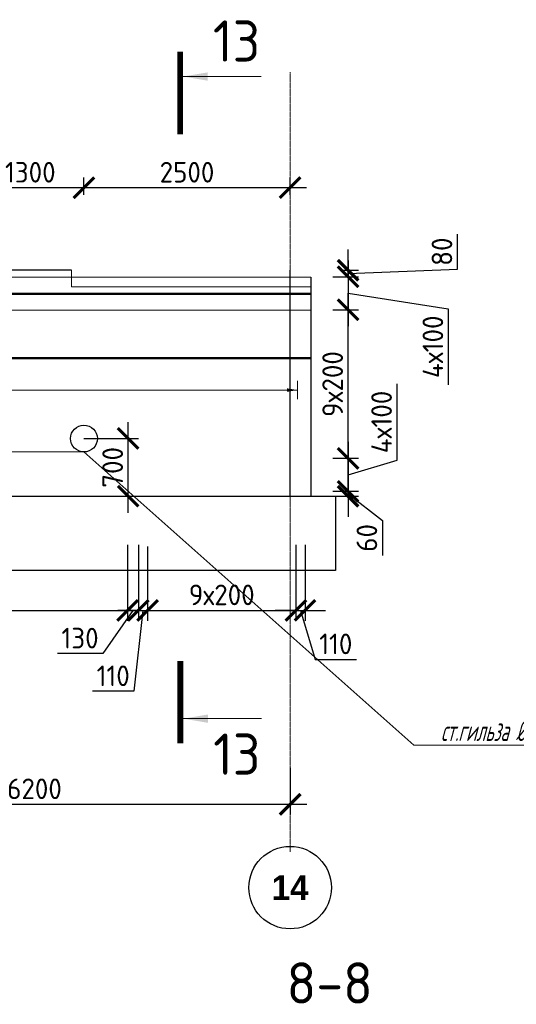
# Model space of a CAD drawing. Header units: millimetres. Extents: x 376598 to 1249954, y -318491 to -22134.
# Tile 226 of 256: x 625389 to 631411, y -49446 to -37509. Entities that reach past the tile are written whole.
import ezdxf
from ezdxf import colors
from ezdxf.entities.mleader import LeaderData, LeaderLine
from ezdxf.enums import TextEntityAlignment as Align
from ezdxf.math import Vec2, Vec3

# ---------------------------------------------------------------- set-up
doc = ezdxf.new("R2010")
doc.units = ezdxf.units.MM
doc.set_wipeout_variables(frame=1)
for name, pattern in [('______5', [1100, 800, -100, 100, -100]), ('________', [0]), ('осевая', [50.8, 31.75, -6.35, 6.35, -6.35])]:
    doc.linetypes.add(name, pattern=pattern)
for name, color, linetype, lineweight in [('Standard', 7, 'Continuous', 25), ('АрмСтер', 2, 'Continuous', 50), ('ВК_задание стр текст', 1, 'Continuous', 5), ('Оси', 40, '______5', 18), ('РАЗМЕРЫ', 1, 'Continuous', 9), ('Узлы', 7, 'Continuous', 0)]:
    doc.layers.add(name, color=color, linetype=linetype, lineweight=lineweight)
doc.layers.add('АрмСтер_атрибуты', color=2, linetype='Continuous', lineweight=0, plot=False)
doc.styles.add('Century Gothic', font='GOTHIC.TTF')
doc.styles.add('GOST-2.304_Type-B', font='GOST_Common.ttf')
doc.styles.add('MGP-CS_GOST2304', font='isocpeur.ttf')
doc.styles.get("Standard").update_dxf_attribs({"font": 'arial.ttf'})
doc.styles.add('Аннотативный', font='arial.ttf')
doc.dimstyles.new('СПДС', dxfattribs={"dimscale": 100, "dimtxt": 2.5, "dimasz": 2.5, "dimexe": 1.25, "dimexo": 0, "dimtad": 1, "dimdec": 0, "dimtxsty": 'GOST-2.304_Type-B', "dimblk": 'ARCHTICK', "dimcen": 2.5, "dimdle": 2, "dimadec": 0, "dimazin": 2, "dimtfac": 0.75, "dimtdec": 0, "dimtmove": 1, "dimatfit": 3, "dimfxl": 1, "dimtolj": 1, "dimarcsym": 1})

# ---------------------------------------------------------------- blocks, each defined once
blk = doc.blocks.new('NSY101')
at = {"color": 0, "linetype": 'ByBlock', "lineweight": -2}
blk.add_circle((0, 0), 50, dxfattribs=at)
blk = doc.blocks.new('_ArchTick')
at = {"color": 0, "linetype": 'ByBlock', "const_width": 0.15}
blk.add_lwpolyline([(-0.5, -0.5), (0.5, 0.5)], dxfattribs=at)
blk = doc.blocks.new('*D1980')
at = {"layer": 'DEFPOINTS', "color": 0, "lineweight": 0, "transparency": 16777216}
for p in [(628669, -46577), (622469, -46798), (628669, -47021)]:
    blk.add_point(p, dxfattribs=at)
at = {"layer": 'РАЗМЕРЫ', "color": 0, "lineweight": -2, "transparency": 16777216}
for p, q in [((628669, -46577), (628669, -47146)), ((622469, -46798), (622469, -47146)), ((622269, -47021), (628869, -47021))]:
    blk.add_line(p, q, dxfattribs=at)
at = {"layer": 'РАЗМЕРЫ', "color": 0, "lineweight": -2, "transparency": 16777216, "xscale": 250, "yscale": 250, "zscale": 250, "rotation": 180}
blk.add_blockref('_ArchTick', (622469, -47021), dxfattribs=at)
at = {"layer": 'РАЗМЕРЫ', "color": 0, "lineweight": -2, "transparency": 16777216, "xscale": 250, "yscale": 250, "zscale": 250}
blk.add_blockref('_ArchTick', (628669, -47021), dxfattribs=at)
at = {"layer": 'РАЗМЕРЫ', "color": 0, "lineweight": 0, "transparency": 16777216, "insert": (625569, -46833), "char_height": 250, "attachment_point": 5, "style": 'GOST-2.304_Type-B'}
blk.add_mtext('\\A1;6200', dxfattribs=at)
blk = doc.blocks.new('*D2028')
at = {"layer": 'DEFPOINTS', "color": 0, "lineweight": 0, "transparency": 16777216}
for p in [(622498, -43877, -720), (626698, -43877, -720), (626698, -44670)]:
    blk.add_point(p, dxfattribs=at)
at = {"layer": 'РАЗМЕРЫ', "color": 0, "lineweight": -2, "transparency": 16777216}
for p, q in [((622498, -43877), (622498, -44795)), ((626698, -43877), (626698, -44795)), ((622298, -44670), (626898, -44670))]:
    blk.add_line(p, q, dxfattribs=at)
at = {"layer": 'РАЗМЕРЫ', "color": 0, "lineweight": -2, "transparency": 16777216, "xscale": 250, "yscale": 250, "zscale": 250, "rotation": 180}
blk.add_blockref('_ArchTick', (622498, -44670), dxfattribs=at)
at = {"layer": 'РАЗМЕРЫ', "color": 0, "lineweight": -2, "transparency": 16777216, "xscale": 250, "yscale": 250, "zscale": 250}
blk.add_blockref('_ArchTick', (626698, -44670), dxfattribs=at)
at = {"layer": 'РАЗМЕРЫ', "color": 0, "lineweight": 0, "transparency": 16777216, "insert": (624598, -44482), "char_height": 250, "attachment_point": 5, "style": 'GOST-2.304_Type-B'}
blk.add_mtext('\\A1;21х200', dxfattribs=at)
blk = doc.blocks.new('*D2029')
at = {"layer": 'DEFPOINTS', "color": 0, "lineweight": 0, "transparency": 16777216}
for p in [(626698, -43877, -720), (626828, -43877, -360), (626828, -44670)]:
    blk.add_point(p, dxfattribs=at)
at = {"layer": 'РАЗМЕРЫ', "color": 0, "lineweight": -2, "transparency": 16777216}
for p, q in [((626698, -43877), (626698, -44795)), ((626828, -43877), (626828, -44795)), ((626763, -44670), (626396, -45194)), ((626498, -44670), (627028, -44670)), ((626396, -45194), (625846, -45194))]:
    blk.add_line(p, q, dxfattribs=at)
at = {"layer": 'РАЗМЕРЫ', "color": 0, "lineweight": -2, "transparency": 16777216, "xscale": 250, "yscale": 250, "zscale": 250, "rotation": 180}
blk.add_blockref('_ArchTick', (626698, -44670), dxfattribs=at)
at = {"layer": 'РАЗМЕРЫ', "color": 0, "lineweight": -2, "transparency": 16777216, "xscale": 250, "yscale": 250, "zscale": 250}
blk.add_blockref('_ArchTick', (626828, -44670), dxfattribs=at)
at = {"layer": 'РАЗМЕРЫ', "color": 0, "lineweight": 0, "transparency": 16777216, "insert": (626121, -45006), "char_height": 250, "attachment_point": 5, "style": 'GOST-2.304_Type-B'}
blk.add_mtext('\\A1;130', dxfattribs=at)
blk = doc.blocks.new('*D2030')
at = {"layer": 'DEFPOINTS', "color": 0, "lineweight": 0, "transparency": 16777216}
for p in [(626828, -43877, -360), (626939, -43897, -360), (626939, -44670)]:
    blk.add_point(p, dxfattribs=at)
at = {"layer": 'РАЗМЕРЫ', "color": 0, "lineweight": -2, "transparency": 16777216}
for p, q in [((626828, -43877), (626828, -44795)), ((626939, -43897), (626939, -44795)), ((626828, -44670), (626578, -44670)), ((626884, -44670), (626773, -45651)), ((626828, -44670), (626939, -44670)), ((626828, -44670), (626939, -44670)), ((626939, -44670), (627189, -44670)), ((626773, -45651), (626273, -45651))]:
    blk.add_line(p, q, dxfattribs=at)
at = {"layer": 'РАЗМЕРЫ', "color": 0, "lineweight": -2, "transparency": 16777216, "xscale": 250, "yscale": 250, "zscale": 250}
blk.add_blockref('_ArchTick', (626828, -44670), dxfattribs=at)
at = {"layer": 'РАЗМЕРЫ', "color": 0, "lineweight": -2, "transparency": 16777216, "xscale": 250, "yscale": 250, "zscale": 250, "rotation": 180}
blk.add_blockref('_ArchTick', (626939, -44670), dxfattribs=at)
at = {"layer": 'РАЗМЕРЫ', "color": 0, "lineweight": 0, "transparency": 16777216, "insert": (626523, -45463), "char_height": 250, "attachment_point": 5, "style": 'GOST-2.304_Type-B'}
blk.add_mtext('\\A1;110', dxfattribs=at)
blk = doc.blocks.new('*D2031')
at = {"layer": 'DEFPOINTS', "color": 0, "lineweight": 0, "transparency": 16777216}
for p in [(626939, -43948), (628738, -43947), (628738, -44670)]:
    blk.add_point(p, dxfattribs=at)
at = {"layer": 'РАЗМЕРЫ', "color": 0, "lineweight": -2, "transparency": 16777216}
for p, q in [((626939, -43948), (626939, -44795)), ((628738, -43947), (628738, -44795)), ((626739, -44670), (628938, -44670))]:
    blk.add_line(p, q, dxfattribs=at)
at = {"layer": 'РАЗМЕРЫ', "color": 0, "lineweight": -2, "transparency": 16777216, "xscale": 250, "yscale": 250, "zscale": 250, "rotation": 180}
blk.add_blockref('_ArchTick', (626939, -44670), dxfattribs=at)
at = {"layer": 'РАЗМЕРЫ', "color": 0, "lineweight": -2, "transparency": 16777216, "xscale": 250, "yscale": 250, "zscale": 250}
blk.add_blockref('_ArchTick', (628738, -44670), dxfattribs=at)
at = {"layer": 'РАЗМЕРЫ', "color": 0, "lineweight": 0, "transparency": 16777216, "insert": (627839, -44482), "char_height": 250, "attachment_point": 5, "style": 'GOST-2.304_Type-B'}
blk.add_mtext('\\A1;9х200', dxfattribs=at)
blk = doc.blocks.new('*D2032')
at = {"layer": 'DEFPOINTS', "color": 0, "lineweight": 0, "transparency": 16777216}
for p in [(628738, -43877, -720), (628849, -43877, -720), (628849, -44670)]:
    blk.add_point(p, dxfattribs=at)
at = {"layer": 'РАЗМЕРЫ', "color": 0, "lineweight": -2, "transparency": 16777216}
for p, q in [((628738, -43877), (628738, -44795)), ((628849, -43877), (628849, -44795)), ((628738, -44670), (628488, -44670)), ((628738, -44670), (628849, -44670)), ((628738, -44670), (628849, -44670)), ((628794, -44670), (628972, -45264)), ((628849, -44670), (629099, -44670)), ((628972, -45264), (629472, -45264))]:
    blk.add_line(p, q, dxfattribs=at)
at = {"layer": 'РАЗМЕРЫ', "color": 0, "lineweight": -2, "transparency": 16777216, "xscale": 250, "yscale": 250, "zscale": 250}
blk.add_blockref('_ArchTick', (628738, -44670), dxfattribs=at)
at = {"layer": 'РАЗМЕРЫ', "color": 0, "lineweight": -2, "transparency": 16777216, "xscale": 250, "yscale": 250, "zscale": 250, "rotation": 180}
blk.add_blockref('_ArchTick', (628849, -44670), dxfattribs=at)
at = {"layer": 'РАЗМЕРЫ', "color": 0, "lineweight": 0, "transparency": 16777216, "insert": (629222, -45076), "char_height": 250, "attachment_point": 5, "style": 'GOST-2.304_Type-B'}
blk.add_mtext('\\A1;110', dxfattribs=at)
blk = doc.blocks.new('*U146')
at = {"layer": 'РАЗМЕРЫ', "ltscale": 15}
blk.add_line((0, -22800), (0, 20400), dxfattribs=at)
at = {"layer": 'РАЗМЕРЫ'}
blk.add_line((112, -22800), (-112, -22800), dxfattribs=at)
blk.add_solid([(0, -22800), (21, -22675), (-21, -22675)], dxfattribs=at)
at = {"layer": 'АрмСтер_атрибуты', "style": 'Аннотативный', "flags": 8}
blk.add_attdef('ПОЗ', (110, 30), '', height=75, dxfattribs=at)
blk.add_attdef('НАИМЕНОВАНИЕ', text='', height=75, dxfattribs=at).set_placement((0, -29), align=Align.TOP_CENTER)
at = {"layer": 'АрмСтер_атрибуты', "color": 215, "style": 'Аннотативный'}
for tag, p, flags in [('КОЛ', (138, -285), 8), ('ШАГ', (191, -194), 10), ('ШИРИНА', (173, -368), 8)]:
    blk.add_attdef(tag, p, '', height=50, dxfattribs=dict(at, flags=flags))
at = {"layer": 'АрмСтер_атрибуты', "flags": 9}
for tag, p in [('МАССА', (-2096, -410)), ('ОБОЗНАЧЕНИЕ', (-2096, -524))]:
    blk.add_attdef(tag, p, '', height=75, dxfattribs=at)
blk = doc.blocks.new('*U147')
at = {"color": 0, "linetype": 'ByBlock', "lineweight": -2, "ltscale": 100}
blk.add_line((-33011, 0), (10439, 0), dxfattribs=at)
at = {"layer": 'АрмСтер_атрибуты', "flags": 9}
for tag, p in [('МАССА', (-3472, 4790)), ('ОБОЗНАЧЕНИЕ', (-3472, 4676))]:
    blk.add_attdef(tag, p, '', height=75, dxfattribs=at)
at = {"layer": 'АрмСтер_атрибуты', "style": 'Аннотативный', "flags": 8}
blk.add_attdef('ПОЗ', (110, 30), '', height=75, dxfattribs=at)
blk.add_attdef('НАИМЕНОВАНИЕ', text='', height=75, dxfattribs=at).set_placement((0, -29), align=Align.TOP_CENTER)
at = {"layer": 'АрмСтер_атрибуты', "color": 215, "style": 'Аннотативный'}
for tag, p, flags in [('КОЛ', (138, -285), 8), ('ШАГ', (191, -194), 10), ('ШИРИНА', (173, -368), 8)]:
    blk.add_attdef(tag, p, '', height=50, dxfattribs=dict(at, flags=flags))
blk = doc.blocks.new('*U148')
at = {"layer": 'РАЗМЕРЫ'}
for p, q in [((112, 200), (-112, 200)), ((112, -200), (-112, -200))]:
    blk.add_line(p, q, dxfattribs=at)
at = {"layer": 'РАЗМЕРЫ', "ltscale": 15}
blk.add_line((0, -200), (0, 200), dxfattribs=at)
at = {"layer": 'РАЗМЕРЫ'}
for points in [[(0, 200), (21, 75), (-21, 75)], [(0, -200), (21, -75), (-21, -75)]]:
    blk.add_solid(points, dxfattribs=at)
at = {"layer": 'АрмСтер_атрибуты', "color": 215, "ltscale": 15, "style": 'Аннотативный'}
for s, p in [('шаг', (51, -194)), ('Lр=', (50, -368)), ('n=', (51, -285))]:
    blk.add_text(s, height=50, dxfattribs=at).set_placement(p)
at = {"layer": 'АрмСтер_атрибуты', "flags": 9}
for tag, p in [('МАССА', (3806, 4790)), ('ОБОЗНАЧЕНИЕ', (3806, 4676))]:
    blk.add_attdef(tag, p, '', height=75, dxfattribs=at)
at = {"layer": 'АрмСтер_атрибуты', "style": 'Аннотативный', "flags": 8}
blk.add_attdef('ПОЗ', (110, 30), '', height=75, dxfattribs=at)
at = {"layer": 'АрмСтер_атрибуты', "color": 215, "style": 'Аннотативный'}
for tag, p, flags in [('КОЛ', (138, -285), 8), ('ШАГ', (191, -194), 10), ('ШИРИНА', (173, -368), 8)]:
    blk.add_attdef(tag, p, '', height=50, dxfattribs=dict(at, flags=flags))
at = {"linetype": 'Continuous', "lineweight": 0}
blk.add_wipeout([(35, 0), (28, 21), (11, 33), (-11, 33), (-28, 21), (-35, 0), (-28, -21), (-11, -33), (11, -33), (28, -21)], dxfattribs=at)
at = {"color": 0, "linetype": 'ByBlock', "lineweight": -2, "ltscale": 100}
blk.add_line((-6683, 0), (5112, 0), dxfattribs=at)
at = {"layer": 'РАЗМЕРЫ'}
blk.add_circle((0, 0), 35, dxfattribs=at)
at = {"layer": 'АрмСтер_атрибуты', "style": 'Аннотативный', "flags": 8}
blk.add_attdef('НАИМЕНОВАНИЕ', text='', height=75, dxfattribs=at).set_placement((0, -29), align=Align.TOP_CENTER)
blk = doc.blocks.new('*D2108')
at = {"layer": 'DEFPOINTS', "color": 0, "lineweight": 0, "transparency": 16777216}
for p in [(629303, -40546), (629371, -40546), (629188, -40626)]:
    blk.add_point(p, dxfattribs=at)
at = {"layer": 'РАЗМЕРЫ', "color": 0, "lineweight": -2, "transparency": 16777216}
for p, q in [((630696, -40534), (630696, -40109)), ((629371, -40546), (629371, -40296)), ((629303, -40546), (629496, -40546)), ((629371, -40586), (630696, -40534)), ((629371, -40626), (629371, -40546)), ((629371, -40626), (629371, -40546)), ((629188, -40626), (629496, -40626)), ((629371, -40626), (629371, -40876))]:
    blk.add_line(p, q, dxfattribs=at)
at = {"layer": 'РАЗМЕРЫ', "color": 0, "lineweight": -2, "transparency": 16777216, "xscale": 250, "yscale": 250, "zscale": 250}
for p, rotation in [((629371, -40546), 270), ((629371, -40626), 90)]:
    blk.add_blockref('_ArchTick', p, dxfattribs=dict(at, rotation=rotation))
at = {"layer": 'РАЗМЕРЫ', "color": 0, "lineweight": 0, "transparency": 16777216, "insert": (630509, -40321), "char_height": 250, "attachment_point": 5, "rotation": 90, "style": 'GOST-2.304_Type-B'}
blk.add_mtext('\\A1;80', dxfattribs=at)
blk = doc.blocks.new('*D2109')
at = {"layer": 'DEFPOINTS', "color": 0, "lineweight": 0, "transparency": 16777216}
for p in [(629188, -42826), (629188, -43226), (629371, -43226)]:
    blk.add_point(p, dxfattribs=at)
at = {"layer": 'РАЗМЕРЫ', "color": 0, "lineweight": -2, "transparency": 16777216}
for p, q in [((629965, -42848), (629965, -41923)), ((629371, -42626), (629371, -43426)), ((629188, -42826), (629496, -42826)), ((629371, -43026), (629965, -42848)), ((629188, -43226), (629496, -43226))]:
    blk.add_line(p, q, dxfattribs=at)
at = {"layer": 'РАЗМЕРЫ', "color": 0, "lineweight": -2, "transparency": 16777216, "xscale": 250, "yscale": 250, "zscale": 250}
for p, rotation in [((629371, -42826), 90), ((629371, -43226), 270)]:
    blk.add_blockref('_ArchTick', p, dxfattribs=dict(at, rotation=rotation))
at = {"layer": 'РАЗМЕРЫ', "color": 0, "lineweight": 0, "transparency": 16777216, "insert": (629777, -42386), "char_height": 250, "attachment_point": 5, "rotation": 90, "style": 'GOST-2.304_Type-B'}
blk.add_mtext('\\A1;4х100', dxfattribs=at)
blk = doc.blocks.new('*D2110')
at = {"layer": 'DEFPOINTS', "color": 0, "lineweight": 0, "transparency": 16777216}
for p in [(629188, -43226), (629218, -43286), (629371, -43286)]:
    blk.add_point(p, dxfattribs=at)
at = {"layer": 'РАЗМЕРЫ', "color": 0, "lineweight": -2, "transparency": 16777216}
for p, q in [((629371, -43226), (629371, -42976)), ((629188, -43226), (629496, -43226)), ((629218, -43286), (629496, -43286)), ((629371, -43226), (629371, -43286)), ((629371, -43226), (629371, -43286)), ((629371, -43256), (629787, -43579)), ((629371, -43286), (629371, -43536)), ((629787, -43579), (629787, -44004))]:
    blk.add_line(p, q, dxfattribs=at)
at = {"layer": 'РАЗМЕРЫ', "color": 0, "lineweight": -2, "transparency": 16777216, "xscale": 250, "yscale": 250, "zscale": 250}
for p, rotation in [((629371, -43226), 270), ((629371, -43286), 90)]:
    blk.add_blockref('_ArchTick', p, dxfattribs=dict(at, rotation=rotation))
at = {"layer": 'РАЗМЕРЫ', "color": 0, "lineweight": 0, "transparency": 16777216, "insert": (629599, -43791), "char_height": 250, "attachment_point": 5, "rotation": 90, "style": 'GOST-2.304_Type-B'}
blk.add_mtext('\\A1;60', dxfattribs=at)
blk = doc.blocks.new('*D2111')
at = {"layer": 'DEFPOINTS', "color": 0, "lineweight": 0, "transparency": 16777216}
for p in [(629188, -41026), (629371, -41026), (629188, -42826)]:
    blk.add_point(p, dxfattribs=at)
at = {"layer": 'РАЗМЕРЫ', "color": 0, "lineweight": -2, "transparency": 16777216}
for p, q in [((629371, -43026), (629371, -40826)), ((629188, -41026), (629496, -41026)), ((629188, -42826), (629496, -42826))]:
    blk.add_line(p, q, dxfattribs=at)
at = {"layer": 'РАЗМЕРЫ', "color": 0, "lineweight": -2, "transparency": 16777216, "xscale": 250, "yscale": 250, "zscale": 250}
for p, rotation in [((629371, -41026), 90), ((629371, -42826), 270)]:
    blk.add_blockref('_ArchTick', p, dxfattribs=dict(at, rotation=rotation))
at = {"layer": 'РАЗМЕРЫ', "color": 0, "lineweight": 0, "transparency": 16777216, "insert": (629184, -41926), "char_height": 250, "attachment_point": 5, "rotation": 90, "style": 'GOST-2.304_Type-B'}
blk.add_mtext('\\A1;9х200', dxfattribs=at)
blk = doc.blocks.new('*D2112')
at = {"layer": 'DEFPOINTS', "color": 0, "lineweight": 0, "transparency": 16777216}
for p in [(629188, -40626), (629240, -41026), (629371, -41026)]:
    blk.add_point(p, dxfattribs=at)
at = {"layer": 'РАЗМЕРЫ', "color": 0, "lineweight": -2, "transparency": 16777216}
for p, q in [((629371, -40426), (629371, -41226)), ((629188, -40626), (629496, -40626)), ((629371, -40826), (630586, -41012)), ((629240, -41026), (629496, -41026)), ((630586, -41012), (630586, -41937))]:
    blk.add_line(p, q, dxfattribs=at)
at = {"layer": 'РАЗМЕРЫ', "color": 0, "lineweight": -2, "transparency": 16777216, "xscale": 250, "yscale": 250, "zscale": 250}
for p, rotation in [((629371, -40626), 90), ((629371, -41026), 270)]:
    blk.add_blockref('_ArchTick', p, dxfattribs=dict(at, rotation=rotation))
at = {"layer": 'РАЗМЕРЫ', "color": 0, "lineweight": 0, "transparency": 16777216, "insert": (630399, -41474), "char_height": 250, "attachment_point": 5, "rotation": 90, "style": 'GOST-2.304_Type-B'}
blk.add_mtext('\\A1;4х100', dxfattribs=at)
blk = doc.blocks.new('*D2352')
at = {"layer": 'DEFPOINTS', "color": 0, "lineweight": 0, "transparency": 16777216}
for p in [(626168, -39545), (626168, -39632, 3100), (628668, -39632, 3100)]:
    blk.add_point(p, dxfattribs=at)
at = {"layer": 'РАЗМЕРЫ', "color": 0, "lineweight": -2, "transparency": 16777216}
for p, q in [((626168, -39632), (626168, -39420)), ((628668, -39632), (628668, -39420)), ((628868, -39545), (625968, -39545))]:
    blk.add_line(p, q, dxfattribs=at)
at = {"layer": 'РАЗМЕРЫ', "color": 0, "lineweight": -2, "transparency": 16777216, "xscale": 250, "yscale": 250, "zscale": 250, "rotation": 180}
blk.add_blockref('_ArchTick', (626168, -39545), dxfattribs=at)
at = {"layer": 'РАЗМЕРЫ', "color": 0, "lineweight": -2, "transparency": 16777216, "xscale": 250, "yscale": 250, "zscale": 250}
blk.add_blockref('_ArchTick', (628668, -39545), dxfattribs=at)
at = {"layer": 'РАЗМЕРЫ', "color": 0, "lineweight": 0, "transparency": 16777216, "insert": (627418, -39358), "char_height": 250, "attachment_point": 5, "style": 'GOST-2.304_Type-B'}
blk.add_mtext('\\A1;2500', dxfattribs=at)
blk = doc.blocks.new('*D2353')
at = {"layer": 'DEFPOINTS', "color": 0, "lineweight": 0, "transparency": 16777216}
for p in [(624868, -39545), (624868, -39632), (626168, -39632)]:
    blk.add_point(p, dxfattribs=at)
at = {"layer": 'РАЗМЕРЫ', "color": 0, "lineweight": -2, "transparency": 16777216}
for p, q in [((624868, -39632), (624868, -39420)), ((626168, -39632), (626168, -39420)), ((626368, -39545), (624668, -39545))]:
    blk.add_line(p, q, dxfattribs=at)
at = {"layer": 'РАЗМЕРЫ', "color": 0, "lineweight": -2, "transparency": 16777216, "xscale": 250, "yscale": 250, "zscale": 250, "rotation": 180}
blk.add_blockref('_ArchTick', (624868, -39545), dxfattribs=at)
at = {"layer": 'РАЗМЕРЫ', "color": 0, "lineweight": -2, "transparency": 16777216, "xscale": 250, "yscale": 250, "zscale": 250}
blk.add_blockref('_ArchTick', (626168, -39545), dxfattribs=at)
at = {"layer": 'РАЗМЕРЫ', "color": 0, "lineweight": 0, "transparency": 16777216, "insert": (625518, -39358), "char_height": 250, "attachment_point": 5, "style": 'GOST-2.304_Type-B'}
blk.add_mtext('\\A1;1300', dxfattribs=at)
blk = doc.blocks.new('*D2657')
at = {"layer": 'DEFPOINTS', "color": 0, "lineweight": 0, "transparency": 16777216}
for p in [(626168, -42586), (626704, -42586), (626364, -43286)]:
    blk.add_point(p, dxfattribs=at)
at = {"layer": 'РАЗМЕРЫ', "color": 0, "lineweight": -2, "transparency": 16777216}
for p, q in [((626704, -43486), (626704, -42386)), ((626168, -42586), (626829, -42586)), ((626364, -43286), (626829, -43286))]:
    blk.add_line(p, q, dxfattribs=at)
at = {"layer": 'РАЗМЕРЫ', "color": 0, "lineweight": -2, "transparency": 16777216, "xscale": 250, "yscale": 250, "zscale": 250}
for p, rotation in [((626704, -42586), 90), ((626704, -43286), 270)]:
    blk.add_blockref('_ArchTick', p, dxfattribs=dict(at, rotation=rotation))
at = {"layer": 'РАЗМЕРЫ', "color": 0, "lineweight": 0, "transparency": 16777216, "insert": (626517, -42936), "char_height": 250, "attachment_point": 5, "rotation": 90, "style": 'GOST-2.304_Type-B'}
blk.add_mtext('\\A1;700', dxfattribs=at)
blk = doc.blocks.new('_None')

msp = doc.modelspace()

# ---------------------------------------------------------------- linework, layer by layer
at = {"color": 7, "linetype": 'Continuous', "lineweight": 25, "transparency": 33554687}
for p, q in [((581568.5, -43286.5), (629218.5, -43286.5)), ((629218.5, -43286.5), (629218.5, -44186.5)), ((629218.5, -44186.5), (581568.5, -44186.5))]:
    msp.add_line(p, q, dxfattribs=at)
at = {"layer": 'Standard', "color": 7, "linetype": '________', "lineweight": 25, "transparency": 33554687}
for p, q in [((626018.5, -40546.5), (622468.5, -40546.5)), ((628668.5, -43286.5), (628668.5, -40546.5))]:
    msp.add_line(p, q, dxfattribs=at)
at = {"layer": 'Standard', "color": 7, "linetype": 'Continuous', "lineweight": 25, "transparency": 33554687}
msp.add_line((628918.5, -40631.5), (628918.5, -43286.5), dxfattribs=at)
at = {"layer": 'Оси', "color": 16, "linetype": 'осевая', "lineweight": 0, "ltscale": 0.5, "transparency": 33554687}
msp.add_line((628668.4, -38144.1), (628668.5, -47595.1), dxfattribs=at)
at = {"layer": 'Узлы', "color": 1, "linetype": 'Continuous', "lineweight": 0}
for p, q in [((627369, -38197.4, -520), (628319, -38197.4, -520)), ((627372.3, -45982.6, -320), (628322.3, -45982.6, -320))]:
    msp.add_line(p, q, dxfattribs=at)
at = {"layer": 'Узлы', "color": 1, "linetype": 'Continuous', "lineweight": 0, "const_width": 70}
for points, elevation in [([(627334, -37897.4), (627334, -38897.4)], -520), ([(627337.3, -46282.6), (627337.3, -45282.6)], -320)]:
    msp.add_lwpolyline(points, dxfattribs=dict(at, elevation=elevation))
at = {"layer": 'Узлы', "color": 1, "linetype": 'Continuous', "lineweight": 0}
for points in [[(627369, -38197.4, -520), (627669.4, -38247.7, -520), (627669.4, -38147.1, -520)], [(627372.3, -45982.6, -320), (627672.8, -46032.9, -320), (627672.8, -45932.3, -320)]]:
    msp.add_solid(points, dxfattribs=at)

# ---------------------------------------------------------------- block references
at = {"layer": 'Оси', "color": 16, "linetype": 'Continuous', "lineweight": 25, "transparency": 33554687, "xscale": 9.999999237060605, "yscale": 9.999999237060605, "zscale": 9.999999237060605}
msp.add_blockref('NSY101', (628668, -48030.9), dxfattribs=at)

# ---------------------------------------------------------------- texts
at = {"layer": 'Оси', "color": 16, "linetype": 'Continuous', "lineweight": 25, "transparency": 33554687, "insert": (628668, -48030.9), "char_height": 300, "width": 620, "attachment_point": 5, "style": 'Century Gothic'}
msp.add_mtext('\\A1;{\\fCentury Gothic|i0|b1;\\H300.000000;\\W1.000000;\\C16;14}\\P', dxfattribs=at)
at = {"layer": 'РАЗМЕРЫ', "insert": (629147.7, -49186.8), "char_height": 500, "attachment_point": 5, "style": 'GOST-2.304_Type-B'}
msp.add_mtext_dynamic_manual_height_columns('8-8', width=3941.213, gutter_width=625, heights=[0], dxfattribs=at)
at = {"layer": 'Узлы', "color": 1, "linetype": 'Continuous', "lineweight": 0, "char_height": 500, "attachment_point": 5, "style": 'GOST-2.304_Type-B'}
for insert in [(628019, -37767.4, -520), (628022.3, -46412.6, -320)]:
    msp.add_mtext_dynamic_manual_height_columns('13', width=723.88, gutter_width=25, heights=[0], dxfattribs=dict(at, insert=insert))

# ---------------------------------------------------------------- dimensions: what is measured, and where the dimension line sits
at = {"layer": 'РАЗМЕРЫ', "color": 4, "lineweight": 0}
for base, p1, p2, picture, middle in [((624868.4, -39545.2, -3100), (626168.4, -39632.2, -3100), (624868.4, -39632.2, -3100), '*D2353', (625518.4, -39357.7, -3100)), ((626168.4, -39545.2, -3100), (628668.4, -39632.2), (626168.4, -39632.2), '*D2352', (627418.4, -39357.7, -3100))]:
    dim = msp.add_linear_dim(base=base, p1=p1, p2=p2, dimstyle='СПДС', dxfattribs=at)
    dim.commit()
    dim.dimension.update_dxf_attribs({"geometry": picture, "text_midpoint": middle})
at = {"layer": 'РАЗМЕРЫ', "color": 1, "lineweight": 0}
for base, p1, p2, picture, middle in [((629371.1, -40546.5), (629188.5, -40626.5), (629302.5, -40546.5), '*D2108', (630696.1, -40471.2)), ((629371.1, -43286.5), (629188.5, -43226.5), (629218.5, -43286.5), '*D2110', (629786.6, -43641.5))]:
    dim = msp.add_linear_dim(base=base, p1=p1, p2=p2, angle=90, dimstyle='СПДС', dxfattribs=at)
    dim.commit()
    dim.dimension.update_dxf_attribs({"geometry": picture, "text_midpoint": middle, "dimtype": 160})
dim = msp.add_linear_dim(base=(629371.1, -41026.5), p1=(629188.5, -40626.5), p2=(629239.5, -41026.5), angle=90, text='4х100', dimstyle='СПДС', dxfattribs=at)
dim.commit()
dim.dimension.update_dxf_attribs({"geometry": '*D2112', "text_midpoint": (630586.4, -41074.4), "dimtype": 160})
for base, p2, text, picture, middle in [((629371.1, -41026.5), (629188.5, -41026.5), '9х200', '*D2111', (629183.6, -41926.5)), ((629371.1, -43226.5), (629188.5, -43226.5), '4х100', '*D2109', (629777.4, -42785.9))]:
    dim = msp.add_linear_dim(base=base, p1=(629188.5, -42826.5), p2=p2, angle=90, text=text, dimstyle='СПДС', dxfattribs=at)
    dim.commit()
    dim.dimension.update_dxf_attribs({"geometry": picture, "text_midpoint": middle})
for base, p1, p2, text, picture, middle in [((626698.4, -44669.9), (622498.4, -43876.6, -720), (626698.4, -43876.6, -720), '21х200', '*D2028', (624598.4, -44482.4)), ((628738.4, -44669.9), (626938.7, -43947.6), (628738.4, -43946.6), '9х200', '*D2031', (627838.6, -44482.4))]:
    dim = msp.add_linear_dim(base=base, p1=p1, p2=p2, text=text, dimstyle='СПДС', dxfattribs=at)
    dim.commit()
    dim.dimension.update_dxf_attribs({"geometry": picture, "text_midpoint": middle})
for base, p1, p2, picture, middle in [((626828.3, -44669.9), (626698.4, -43876.6, -720), (626828.3, -43876.6, -360), '*D2029', (626333.1, -45193.5)), ((626938.7, -44669.9), (626828.3, -43876.6, -360), (626938.7, -43896.6, -360), '*D2030', (626710.8, -45650.8))]:
    dim = msp.add_linear_dim(base=base, p1=p1, p2=p2, dimstyle='СПДС', dxfattribs=at)
    dim.commit()
    dim.dimension.update_dxf_attribs({"geometry": picture, "text_midpoint": middle, "dimtype": 160})
for base, p1, p2, picture, middle in [((628848.7, -44669.9), (628738.4, -43876.6, -720), (628848.7, -43876.6, -720), '*D2032', (629034.2, -45076.2)), ((628668.5, -47020.6), (622468.5, -46798.1), (628668.5, -46577), '*D1980', (625568.5, -46833.1))]:
    dim = msp.add_linear_dim(base=base, p1=p1, p2=p2, dimstyle='СПДС', dxfattribs=at)
    dim.commit()
    dim.dimension.update_dxf_attribs({"geometry": picture, "text_midpoint": middle})

# ---------------------------------------------------------------- next in the draw order: block references
at = {"layer": 'АрмСтер', "ltscale": 15, "rotation": 90}
msp.add_blockref('*U146', (605956.5, -41998.9, -360), dxfattribs=at)

# ---------------------------------------------------------------- next in the draw order: linework, layer by layer
at = {"layer": 'РАЗМЕРЫ', "color": 4}
msp.add_lwpolyline([(626018.5, -40559.6), (626018.5, -40546.5), (626018.5, -40746.5), (628918.5, -40746.5)], dxfattribs=at)

# ---------------------------------------------------------------- next in the draw order: block references
at = {"layer": 'АрмСтер', "ltscale": 15}
msp.add_blockref('*U147', (618480.1, -41611, -720), dxfattribs=at)

# ---------------------------------------------------------------- next in the draw order: linework, layer by layer
at = {"layer": 'РАЗМЕРЫ', "color": 4, "lineweight": 30}
msp.add_circle((626168.4, -42586.5), 162.5, dxfattribs=at)

# ---------------------------------------------------------------- next in the draw order: block references
at = {"layer": 'АрмСтер', "ltscale": 15}
ref = msp.add_blockref('*U148', (623806.7, -40831.5), dxfattribs=at)
ref.add_attrib('НАИМЕНОВАНИЕ', '12-A-III, L=11795', dxfattribs={"layer": 'АрмСтер_атрибуты', "height": 75, "style": 'Аннотативный', "flags": 8}).set_placement((623806.7, -40860.8), align=Align.TOP_CENTER)
ref.add_attrib('КОЛ', '3.0', (623944.7, -41116.6), dxfattribs={"layer": 'АрмСтер_атрибуты', "color": 215, "height": 50, "style": 'Аннотативный', "flags": 8})
ref.add_attrib('ШИРИНА', '400.0', (623979.5, -41199.3), dxfattribs={"layer": 'АрмСтер_атрибуты', "color": 215, "height": 50, "style": 'Аннотативный', "flags": 8})

# ---------------------------------------------------------------- next in the draw order: dimensions: what is measured, and where the dimension line sits
at = {"layer": 'РАЗМЕРЫ', "color": 4, "lineweight": 0}
dim = msp.add_linear_dim(base=(626704.2, -42586.5), p1=(626363.6, -43286.5), p2=(626168.4, -42586.5), angle=90, dimstyle='СПДС', dxfattribs=at)
dim.commit()
dim.dimension.update_dxf_attribs({"geometry": '*D2657', "text_midpoint": (626516.7, -42936.5)})

# ---------------------------------------------------------------- next in the draw order: linework, layer by layer
at = {"layer": 'РАЗМЕРЫ', "color": 4}
msp.add_lwpolyline([(617090.7, -40631.5), (628918.5, -40631.5), (628918.5, -41031.5), (617090.7, -41031.5)], close=True, dxfattribs=at)

# ---------------------------------------------------------------- next in the draw order: leaders
at = {"layer": 'ВК_задание стр текст'}
ml = msp.add_multileader_mtext('Standard', dxfattribs=at)
ml.set_content('{\\Fcs_gost2304|c204;\\Q15;\\W0.7;ст.гильза \\Fcs_gost2304|c0;%%C\\Fcs_gost2304|c204;325х7мм }', color=256, style='MGP-CS_GOST2304')
ml.set_leader_properties(color=256, linetype='ByLayer', lineweight=-1)
ml.set_arrow_properties(name='NONE')
ml.build(insert=Vec2(0, 0))
ml.multileader.update_dxf_attribs({"has_dogleg": 0, "text_left_attachment_type": 6, "text_right_attachment_type": 6, "dogleg_length": 0, "arrow_head_size": 400})
ctx = ml.context
ctx.base_point, ctx.char_height, ctx.arrow_head_size, ctx.landing_gap_size, ctx.plane_origin = Vec3(630166.3, -46303.9), 250, 400, 50, Vec3(624812.9, -33817)
ctx.left_attachment, ctx.right_attachment, ctx.text_align_type = 6, 6, 1
notes = []
notes.append((ctx, [(0, (1, 1, 0), (630166.3, -46303.9), (1, 0), 0, [(1, [(624868.4, -42749), (626168.4, -42749)], 0, [])])]))
ctx.mtext.insert, ctx.mtext.alignment, ctx.mtext.flow_direction = Vec3(631374.4, -46003.9), 2, 5
ctx.mtext.has_bg_fill, ctx.mtext.bg_color, ctx.mtext.bg_scale_factor, ctx.mtext.bg_transparency, ctx.mtext.use_window_bg_color = 1, -1027028792, 1.5, 0, 1
for ctx, leaders in notes:
    for number, flags, end, landing, length, lines in leaders:
        leader = LeaderData()
        leader.index, (leader.has_last_leader_line, leader.has_dogleg_vector, leader.attachment_direction) = number, flags
        leader.last_leader_point, leader.dogleg_vector, leader.dogleg_length = Vec3(end), Vec3(landing), length
        for number, points, colour, breaks in lines:
            line = LeaderLine()
            line.index, line.vertices, line.color, line.breaks = number, Vec3.list(points), colors.encode_raw_color(colour), breaks
            leader.lines.append(line)
        ctx.leaders.append(leader)

doc.saveas('drawing.dxf')
